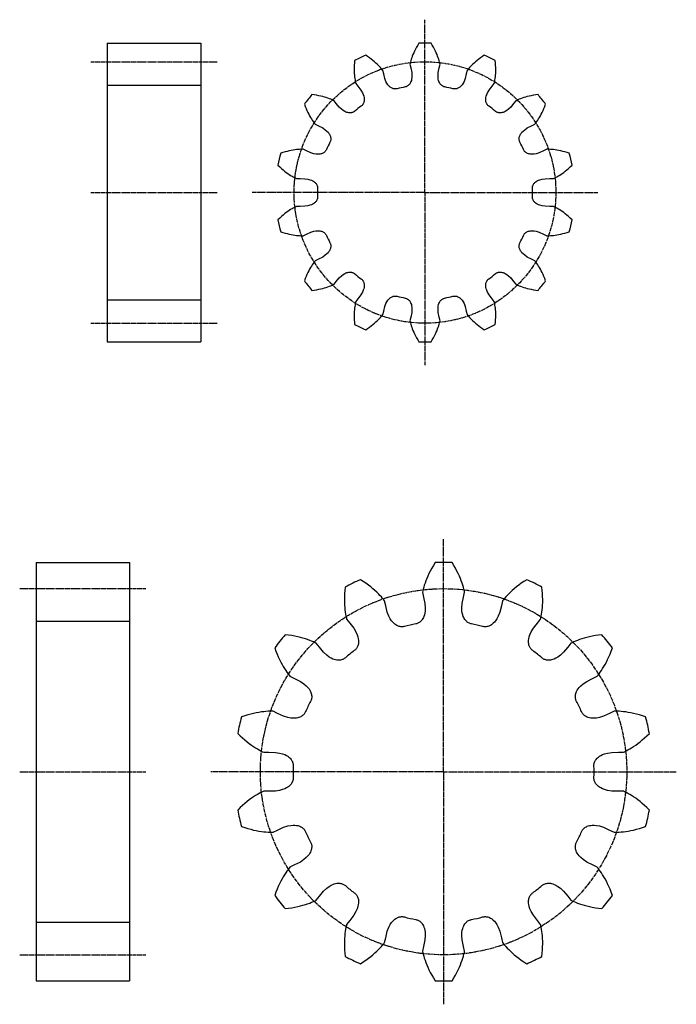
# Model space of a CAD drawing. Extents: x 124 to 475, y -238 to 290.
import ezdxf

# ---------------------------------------------------------------- set-up
doc = ezdxf.new("R2010")
doc.units = 0
doc.header["$LTSCALE"] = 0.2
doc.linetypes.add('GEN7', pattern=[13.75, 10, -1.25, 1.25, -1.25])
doc.layers.get('0').update_dxf_attribs({"color": 6, "linetype": 'CONTINUOUS'})
doc.layers.add('4', color=3, linetype='CONTINUOUS')
doc.layers.add('7', color=3, linetype='GEN7')

msp = doc.modelspace()

# ---------------------------------------------------------------- linework, layer by layer
for p, q in [((171.03, 277), (221.03, 277)), ((171.03, 277), (171.03, 117)), ((221.03, 277), (221.03, 117)), ((171.03, 117), (221.03, 117)), ((132.97, -1.04), (182.97, -1.04)), ((132.97, -1.04), (132.97, -225.04)), ((182.97, -1.04), (182.97, -225.04)), ((132.97, -225.04), (182.97, -225.04))]:
    msp.add_line(p, q)
for points in [[(351.69, 253.5), (351.41, 253.57), (351.14, 253.65), (350.88, 253.75), (350.62, 253.88), (350.36, 254.03), (350.11, 254.2), (349.86, 254.4), (349.62, 254.62), (349.39, 254.88), (349.16, 255.18), (348.94, 255.52), (348.72, 255.91), (348.52, 256.37), (348.33, 256.93), (348.17, 257.62), (348.05, 258.5), (348.01, 259.67), (348.14, 261.31), (348.67, 263.77), (349.08, 265.66), (348.96, 266.15), (348.81, 266.82), (348.61, 267.53), (348.39, 268.29), (348.12, 269.1), (347.81, 269.95), (347.46, 270.84), (347.06, 271.77), (346.61, 272.73), (346.1, 273.74), (345.55, 274.77), (344.93, 275.84), (344.3, 276.93, 0.020464), (337.76, 276.93), (337.13, 275.84), (336.52, 274.77), (335.96, 273.74), (335.46, 272.73), (335.01, 271.77), (334.61, 270.84), (334.25, 269.95), (333.94, 269.1), (333.68, 268.29), (333.45, 267.53), (333.26, 266.82), (333.1, 266.15), (332.98, 265.66), (333.39, 263.77), (333.92, 261.31), (334.06, 259.67), (334.02, 258.5), (333.9, 257.62), (333.73, 256.93), (333.54, 256.37), (333.34, 255.91), (333.13, 255.52), (332.9, 255.18), (332.67, 254.88), (332.44, 254.62), (332.2, 254.4), (331.95, 254.2), (331.7, 254.03), (331.45, 253.88), (331.19, 253.75), (330.92, 253.65), (330.65, 253.57), (330.38, 253.5, 0.019009), (326.12, 252.53), (325.84, 252.47), (325.56, 252.43), (325.28, 252.41), (324.99, 252.41), (324.69, 252.43), (324.39, 252.47), (324.09, 252.55), (323.77, 252.64), (323.45, 252.78), (323.11, 252.94), (322.77, 253.15), (322.4, 253.41), (322.02, 253.74), (321.61, 254.17), (321.16, 254.71), (320.67, 255.45), (320.13, 256.49), (319.53, 258.02), (318.94, 260.48), (318.49, 262.36), (318.17, 262.75), (317.74, 263.28), (317.26, 263.84), (316.73, 264.42), (316.14, 265.03), (315.49, 265.66), (314.78, 266.31), (314.02, 266.98), (313.2, 267.65), (312.31, 268.34), (311.36, 269.03), (310.34, 269.73), (309.3, 270.44, 0.020464), (303.4, 267.6), (303.31, 266.34), (303.22, 265.11), (303.17, 263.94), (303.15, 262.81), (303.16, 261.75), (303.21, 260.74), (303.27, 259.78), (303.36, 258.88), (303.47, 258.04), (303.6, 257.26), (303.73, 256.53), (303.88, 255.86), (303.99, 255.37), (305.18, 253.85), (306.73, 251.85), (307.56, 250.43), (308.03, 249.37), (308.3, 248.52), (308.45, 247.83), (308.52, 247.25), (308.54, 246.74), (308.52, 246.29), (308.47, 245.89), (308.39, 245.52), (308.29, 245.19), (308.17, 244.88), (308.03, 244.6), (307.88, 244.33), (307.72, 244.09), (307.54, 243.86), (307.34, 243.65), (307.14, 243.46), (306.92, 243.29, 0.019009), (303.5, 240.56), (303.28, 240.39), (303.05, 240.23), (302.8, 240.08), (302.54, 239.96), (302.26, 239.85), (301.97, 239.76), (301.66, 239.69), (301.34, 239.65), (300.99, 239.62), (300.62, 239.63), (300.21, 239.67), (299.77, 239.74), (299.28, 239.87), (298.73, 240.08), (298.09, 240.38), (297.32, 240.83), (296.39, 241.53), (295.19, 242.65), (293.59, 244.61), (292.37, 246.1), (291.91, 246.32), (291.29, 246.61), (290.61, 246.9), (289.88, 247.2), (289.08, 247.49), (288.23, 247.78), (287.31, 248.06), (286.33, 248.33), (285.3, 248.58), (284.2, 248.81), (283.04, 249.02), (281.83, 249.21), (280.58, 249.4, 0.020464), (276.5, 244.28), (276.96, 243.11), (277.41, 241.96), (277.87, 240.88), (278.35, 239.86), (278.82, 238.91), (279.3, 238.01), (279.77, 237.18), (280.25, 236.41), (280.71, 235.7), (281.16, 235.05), (281.6, 234.45), (282.02, 233.92), (282.33, 233.52), (284.06, 232.66), (286.32, 231.54), (287.69, 230.62), (288.58, 229.86), (289.19, 229.22), (289.62, 228.66), (289.94, 228.16), (290.18, 227.72), (290.35, 227.3), (290.48, 226.92), (290.57, 226.55), (290.62, 226.21), (290.65, 225.88), (290.65, 225.57), (290.63, 225.26), (290.59, 224.97), (290.52, 224.69), (290.44, 224.41), (290.33, 224.15), (290.21, 223.9, 0.019009), (288.32, 219.96), (288.19, 219.71), (288.05, 219.46), (287.89, 219.23), (287.71, 219), (287.51, 218.79), (287.29, 218.58), (287.04, 218.38), (286.77, 218.2), (286.46, 218.03), (286.12, 217.87), (285.74, 217.73), (285.31, 217.61), (284.81, 217.51), (284.23, 217.45), (283.52, 217.45), (282.64, 217.52), (281.49, 217.74), (279.92, 218.24), (277.63, 219.31), (275.88, 220.13), (275.38, 220.12), (274.69, 220.12), (273.96, 220.09), (273.16, 220.03), (272.32, 219.95), (271.42, 219.84), (270.48, 219.69), (269.48, 219.51), (268.44, 219.29), (267.35, 219.02), (266.21, 218.71), (265.04, 218.35), (263.83, 217.98, 0.020464), (262.37, 211.6), (263.3, 210.74), (264.2, 209.9), (265.09, 209.13), (265.96, 208.42), (266.8, 207.76), (267.62, 207.17), (268.41, 206.62), (269.17, 206.13), (269.89, 205.69), (270.58, 205.3), (271.23, 204.96), (271.85, 204.66), (272.3, 204.43), (274.23, 204.41), (276.76, 204.38), (278.38, 204.15), (279.51, 203.85), (280.34, 203.53), (280.98, 203.22), (281.48, 202.91), (281.89, 202.61), (282.22, 202.31), (282.51, 202.02), (282.74, 201.73), (282.94, 201.45), (283.11, 201.16), (283.25, 200.88), (283.36, 200.59), (283.45, 200.31), (283.51, 200.03), (283.55, 199.75), (283.57, 199.47), (283.57, 199.19, 0.019009), (283.57, 194.82), (283.57, 194.53), (283.55, 194.25), (283.51, 193.97), (283.45, 193.69), (283.36, 193.41), (283.25, 193.12), (283.11, 192.84), (282.94, 192.55), (282.74, 192.27), (282.51, 191.98), (282.22, 191.69), (281.89, 191.39), (281.48, 191.09), (280.98, 190.78), (280.34, 190.47), (279.51, 190.15), (278.38, 189.86), (276.76, 189.62), (274.23, 189.59), (272.3, 189.57), (271.85, 189.35), (271.23, 189.04), (270.58, 188.7), (269.89, 188.31), (269.17, 187.87), (268.41, 187.38), (267.62, 186.83), (266.8, 186.24), (265.96, 185.58), (265.09, 184.87), (264.2, 184.1), (263.3, 183.26), (262.37, 182.4, 0.020464), (263.83, 176.02), (265.04, 175.65), (266.21, 175.29), (267.35, 174.98), (268.44, 174.71), (269.48, 174.49), (270.48, 174.31), (271.42, 174.16), (272.32, 174.05), (273.16, 173.97), (273.96, 173.91), (274.69, 173.89), (275.38, 173.88), (275.88, 173.87), (277.63, 174.69), (279.92, 175.76), (281.49, 176.26), (282.64, 176.48), (283.52, 176.55), (284.23, 176.55), (284.81, 176.49), (285.31, 176.39), (285.74, 176.27), (286.12, 176.13), (286.46, 175.97), (286.77, 175.8), (287.04, 175.62), (287.29, 175.42), (287.51, 175.21), (287.71, 175), (287.89, 174.77), (288.05, 174.54), (288.19, 174.29), (288.32, 174.04, 0.019009), (290.21, 170.1), (290.33, 169.85), (290.44, 169.59), (290.52, 169.31), (290.59, 169.03), (290.63, 168.74), (290.65, 168.44), (290.65, 168.12), (290.62, 167.79), (290.57, 167.45), (290.48, 167.08), (290.35, 166.7), (290.18, 166.29), (289.94, 165.84), (289.62, 165.34), (289.19, 164.78), (288.58, 164.14), (287.69, 163.38), (286.32, 162.46), (284.06, 161.34), (282.33, 160.48), (282.02, 160.09), (281.6, 159.55), (281.16, 158.95), (280.71, 158.3), (280.25, 157.59), (279.77, 156.82), (279.3, 155.99), (278.82, 155.1), (278.35, 154.14), (277.87, 153.12), (277.41, 152.04), (276.96, 150.9), (276.5, 149.72, 0.020464), (280.58, 144.6), (281.83, 144.79), (283.04, 144.98), (284.2, 145.19), (285.3, 145.42), (286.33, 145.67), (287.31, 145.94), (288.23, 146.22), (289.08, 146.51), (289.88, 146.8), (290.61, 147.1), (291.29, 147.39), (291.91, 147.68), (292.37, 147.9), (293.59, 149.39), (295.19, 151.35), (296.39, 152.48), (297.32, 153.17), (298.09, 153.62), (298.73, 153.93), (299.28, 154.13), (299.77, 154.26), (300.21, 154.34), (300.62, 154.37), (300.99, 154.38), (301.34, 154.36), (301.66, 154.31), (301.97, 154.24), (302.26, 154.15), (302.54, 154.04), (302.8, 153.92), (303.05, 153.77), (303.28, 153.62), (303.5, 153.44, 0.019009), (306.92, 150.72), (307.14, 150.54), (307.34, 150.35), (307.54, 150.14), (307.72, 149.91), (307.88, 149.67), (308.03, 149.4), (308.17, 149.12), (308.29, 148.81), (308.39, 148.48), (308.47, 148.11), (308.52, 147.71), (308.54, 147.26), (308.52, 146.76), (308.45, 146.17), (308.3, 145.48), (308.03, 144.64), (307.56, 143.57), (306.73, 142.15), (305.18, 140.15), (303.99, 138.63), (303.88, 138.14), (303.73, 137.47), (303.6, 136.74), (303.47, 135.96), (303.36, 135.12), (303.27, 134.22), (303.21, 133.26), (303.16, 132.25), (303.15, 131.19), (303.17, 130.06), (303.22, 128.89), (303.31, 127.66), (303.4, 126.4, 0.020464), (309.3, 123.56), (310.34, 124.28), (311.36, 124.97), (312.31, 125.66), (313.2, 126.35), (314.02, 127.03), (314.78, 127.69), (315.49, 128.34), (316.14, 128.97), (316.73, 129.58), (317.26, 130.16), (317.74, 130.72), (318.17, 131.25), (318.49, 131.64), (318.94, 133.52), (319.53, 135.98), (320.13, 137.51), (320.67, 138.55), (321.16, 139.29), (321.61, 139.84), (322.02, 140.26), (322.4, 140.59), (322.77, 140.85), (323.11, 141.06), (323.45, 141.23), (323.77, 141.36), (324.09, 141.46), (324.39, 141.53), (324.69, 141.57), (324.99, 141.6), (325.28, 141.6), (325.56, 141.57), (325.84, 141.53), (326.12, 141.47, 0.019009), (330.38, 140.5), (330.65, 140.43), (330.92, 140.35), (331.19, 140.25), (331.45, 140.12), (331.7, 139.97), (331.95, 139.8), (332.2, 139.6), (332.44, 139.38), (332.67, 139.12), (332.9, 138.82), (333.13, 138.49), (333.34, 138.09), (333.54, 137.63), (333.73, 137.07), (333.9, 136.38), (334.02, 135.5), (334.06, 134.33), (333.92, 132.69), (333.39, 130.23), (332.98, 128.34), (333.1, 127.85), (333.26, 127.18), (333.45, 126.47), (333.68, 125.71), (333.94, 124.9), (334.25, 124.05), (334.61, 123.16), (335.01, 122.24), (335.46, 121.27), (335.96, 120.26), (336.52, 119.23), (337.13, 118.16), (337.76, 117.07, 0.020464), (344.3, 117.07), (344.93, 118.16), (345.55, 119.23), (346.1, 120.26), (346.61, 121.27), (347.06, 122.24), (347.46, 123.16), (347.81, 124.05), (348.12, 124.9), (348.39, 125.71), (348.61, 126.47), (348.81, 127.18), (348.96, 127.85), (349.08, 128.34), (348.67, 130.23), (348.14, 132.69), (348.01, 134.33), (348.05, 135.5), (348.17, 136.38), (348.33, 137.07), (348.52, 137.63), (348.72, 138.09), (348.94, 138.49), (349.16, 138.82), (349.39, 139.12), (349.62, 139.38), (349.86, 139.6), (350.11, 139.8), (350.36, 139.97), (350.62, 140.12), (350.88, 140.25), (351.14, 140.35), (351.41, 140.43), (351.69, 140.5, 0.019009), (355.95, 141.47), (356.22, 141.53), (356.5, 141.57), (356.78, 141.6), (357.07, 141.6), (357.37, 141.57), (357.67, 141.53), (357.98, 141.46), (358.29, 141.36), (358.62, 141.23), (358.95, 141.06), (359.3, 140.85), (359.66, 140.59), (360.05, 140.26), (360.46, 139.84), (360.9, 139.29), (361.4, 138.55), (361.94, 137.51), (362.53, 135.98), (363.12, 133.52), (363.57, 131.64), (363.89, 131.25), (364.32, 130.72), (364.8, 130.16), (365.34, 129.58), (365.93, 128.97), (366.57, 128.34), (367.28, 127.69), (368.04, 127.03), (368.87, 126.35), (369.76, 125.66), (370.71, 124.97), (371.72, 124.28), (372.76, 123.56, 0.020464), (378.66, 126.4), (378.75, 127.66), (378.84, 128.89), (378.9, 130.06), (378.91, 131.19), (378.9, 132.25), (378.86, 133.26), (378.79, 134.22), (378.7, 135.12), (378.59, 135.96), (378.47, 136.74), (378.33, 137.47), (378.18, 138.14), (378.08, 138.63), (376.89, 140.15), (375.34, 142.15), (374.51, 143.57), (374.03, 144.64), (373.76, 145.48), (373.61, 146.17), (373.54, 146.76), (373.52, 147.26), (373.54, 147.71), (373.6, 148.11), (373.67, 148.48), (373.77, 148.81), (373.89, 149.12), (374.03, 149.4), (374.18, 149.67), (374.35, 149.91), (374.53, 150.14), (374.72, 150.35), (374.93, 150.54), (375.15, 150.72, 0.019009), (378.57, 153.44), (378.78, 153.62), (379.02, 153.77), (379.26, 153.92), (379.53, 154.04), (379.8, 154.15), (380.09, 154.24), (380.4, 154.31), (380.73, 154.36), (381.07, 154.38), (381.45, 154.37), (381.85, 154.34), (382.29, 154.26), (382.78, 154.13), (383.34, 153.93), (383.98, 153.62), (384.74, 153.17), (385.68, 152.48), (386.88, 151.35), (388.47, 149.39), (389.7, 147.9), (390.15, 147.68), (390.77, 147.39), (391.45, 147.1), (392.19, 146.8), (392.98, 146.51), (393.84, 146.22), (394.75, 145.94), (395.73, 145.67), (396.77, 145.42), (397.86, 145.19), (399.02, 144.98), (400.24, 144.79), (401.49, 144.6, 0.020464), (405.57, 149.72), (405.1, 150.9), (404.65, 152.04), (404.19, 153.12), (403.72, 154.14), (403.24, 155.1), (402.76, 155.99), (402.29, 156.82), (401.82, 157.59), (401.36, 158.3), (400.9, 158.95), (400.47, 159.55), (400.04, 160.09), (399.73, 160.48), (398, 161.34), (395.74, 162.46), (394.37, 163.38), (393.49, 164.14), (392.88, 164.78), (392.44, 165.34), (392.12, 165.84), (391.89, 166.29), (391.71, 166.7), (391.58, 167.08), (391.5, 167.45), (391.44, 167.79), (391.41, 168.12), (391.41, 168.44), (391.43, 168.74), (391.48, 169.03), (391.54, 169.31), (391.63, 169.59), (391.73, 169.85), (391.85, 170.1, 0.019009), (393.75, 174.04), (393.87, 174.29), (394.01, 174.54), (394.17, 174.77), (394.35, 175), (394.55, 175.21), (394.78, 175.42), (395.02, 175.62), (395.3, 175.8), (395.6, 175.97), (395.94, 176.13), (396.32, 176.27), (396.75, 176.39), (397.25, 176.49), (397.84, 176.55), (398.54, 176.55), (399.43, 176.48), (400.57, 176.26), (402.14, 175.76), (404.43, 174.69), (406.18, 173.87), (406.69, 173.88), (407.37, 173.89), (408.11, 173.91), (408.9, 173.97), (409.74, 174.05), (410.64, 174.16), (411.59, 174.31), (412.58, 174.49), (413.63, 174.71), (414.71, 174.98), (415.85, 175.29), (417.03, 175.65), (418.23, 176.02, 0.020464), (419.69, 182.4), (418.76, 183.26), (417.86, 184.1), (416.97, 184.87), (416.11, 185.58), (415.26, 186.24), (414.45, 186.83), (413.66, 187.38), (412.9, 187.87), (412.17, 188.31), (411.48, 188.7), (410.83, 189.04), (410.22, 189.35), (409.76, 189.57), (407.83, 189.59), (405.31, 189.62), (403.68, 189.86), (402.55, 190.15), (401.72, 190.47), (401.09, 190.78), (400.58, 191.09), (400.18, 191.39), (399.84, 191.69), (399.56, 191.98), (399.32, 192.27), (399.12, 192.55), (398.96, 192.84), (398.82, 193.12), (398.71, 193.41), (398.62, 193.69), (398.55, 193.97), (398.51, 194.25), (398.49, 194.53), (398.49, 194.82, 0.019009), (398.49, 199.19), (398.49, 199.47), (398.51, 199.75), (398.55, 200.03), (398.62, 200.31), (398.71, 200.59), (398.82, 200.88), (398.96, 201.16), (399.12, 201.45), (399.32, 201.73), (399.56, 202.02), (399.84, 202.31), (400.18, 202.61), (400.58, 202.91), (401.09, 203.22), (401.72, 203.53), (402.55, 203.85), (403.68, 204.15), (405.31, 204.38), (407.83, 204.41), (409.76, 204.43), (410.22, 204.66), (410.83, 204.96), (411.48, 205.3), (412.17, 205.69), (412.9, 206.13), (413.66, 206.62), (414.45, 207.17), (415.26, 207.76), (416.11, 208.42), (416.97, 209.13), (417.86, 209.9), (418.76, 210.74), (419.69, 211.6, 0.020464), (418.23, 217.98), (417.03, 218.35), (415.85, 218.71), (414.71, 219.02), (413.63, 219.29), (412.58, 219.51), (411.59, 219.69), (410.64, 219.84), (409.74, 219.95), (408.9, 220.03), (408.11, 220.09), (407.37, 220.12), (406.69, 220.12), (406.18, 220.13), (404.43, 219.31), (402.14, 218.24), (400.57, 217.74), (399.43, 217.52), (398.54, 217.45), (397.84, 217.45), (397.25, 217.51), (396.75, 217.61), (396.32, 217.73), (395.94, 217.87), (395.6, 218.03), (395.3, 218.2), (395.02, 218.38), (394.78, 218.58), (394.55, 218.79), (394.35, 219), (394.17, 219.23), (394.01, 219.46), (393.87, 219.71), (393.75, 219.96, 0.019009), (391.85, 223.9), (391.73, 224.15), (391.63, 224.41), (391.54, 224.69), (391.48, 224.97), (391.43, 225.26), (391.41, 225.57), (391.41, 225.88), (391.44, 226.21), (391.5, 226.55), (391.58, 226.92), (391.71, 227.3), (391.89, 227.72), (392.12, 228.16), (392.44, 228.66), (392.88, 229.22), (393.49, 229.86), (394.37, 230.62), (395.74, 231.54), (398, 232.66), (399.73, 233.52), (400.04, 233.92), (400.47, 234.45), (400.9, 235.05), (401.36, 235.7), (401.82, 236.41), (402.29, 237.18), (402.76, 238.01), (403.24, 238.91), (403.72, 239.86), (404.19, 240.88), (404.65, 241.96), (405.1, 243.11), (405.57, 244.28, 0.020464), (401.49, 249.4), (400.24, 249.21), (399.02, 249.02), (397.86, 248.81), (396.77, 248.58), (395.73, 248.33), (394.75, 248.06), (393.84, 247.78), (392.98, 247.49), (392.19, 247.2), (391.45, 246.9), (390.77, 246.61), (390.15, 246.32), (389.7, 246.1), (388.47, 244.61), (386.88, 242.65), (385.68, 241.53), (384.74, 240.83), (383.98, 240.38), (383.34, 240.08), (382.78, 239.87), (382.29, 239.74), (381.85, 239.67), (381.45, 239.63), (381.07, 239.62), (380.73, 239.65), (380.4, 239.69), (380.09, 239.76), (379.8, 239.85), (379.53, 239.96), (379.26, 240.08), (379.02, 240.23), (378.78, 240.39), (378.57, 240.56, 0.019009), (375.15, 243.29), (374.93, 243.46), (374.72, 243.65), (374.53, 243.86), (374.35, 244.09), (374.18, 244.33), (374.03, 244.6), (373.89, 244.88), (373.77, 245.19), (373.67, 245.52), (373.6, 245.89), (373.54, 246.29), (373.52, 246.74), (373.54, 247.25), (373.61, 247.83), (373.76, 248.52), (374.03, 249.37), (374.51, 250.43), (375.34, 251.85), (376.89, 253.85), (378.08, 255.37), (378.18, 255.86), (378.33, 256.53), (378.47, 257.26), (378.59, 258.04), (378.7, 258.88), (378.79, 259.78), (378.86, 260.74), (378.9, 261.75), (378.91, 262.81), (378.9, 263.94), (378.84, 265.11), (378.75, 266.34), (378.66, 267.6, 0.020464), (372.76, 270.44), (371.72, 269.73), (370.71, 269.03), (369.76, 268.34), (368.87, 267.65), (368.04, 266.98), (367.28, 266.31), (366.57, 265.66), (365.93, 265.03), (365.34, 264.42), (364.8, 263.84), (364.32, 263.28), (363.89, 262.75), (363.57, 262.36), (363.12, 260.48), (362.53, 258.02), (361.94, 256.49), (361.4, 255.45), (360.9, 254.71), (360.46, 254.17), (360.05, 253.74), (359.66, 253.41), (359.3, 253.15), (358.95, 252.94), (358.62, 252.78), (358.29, 252.64), (357.98, 252.55), (357.67, 252.47), (357.37, 252.43), (357.07, 252.41), (356.78, 252.41), (356.5, 252.43), (356.22, 252.47), (355.95, 252.53, 0.019009), (351.69, 253.5)], [(365.89, -33.93), (365.51, -33.84), (365.13, -33.73), (364.76, -33.58), (364.39, -33.4), (364.03, -33.2), (363.68, -32.96), (363.34, -32.68), (363, -32.36), (362.67, -32), (362.35, -31.59), (362.04, -31.11), (361.74, -30.56), (361.46, -29.91), (361.19, -29.13), (360.96, -28.17), (360.79, -26.94), (360.74, -25.3), (360.92, -23.01), (361.67, -19.55), (362.24, -16.91), (362.08, -16.22), (361.85, -15.29), (361.59, -14.29), (361.27, -13.23), (360.89, -12.1), (360.46, -10.91), (359.97, -9.67), (359.41, -8.36), (358.78, -7.01), (358.07, -5.61), (357.29, -4.15), (356.43, -2.66), (355.49, -1.13, 0.02019), (346.45, -1.13), (345.51, -2.66), (344.65, -4.15), (343.87, -5.61), (343.17, -7.01), (342.54, -8.36), (341.98, -9.67), (341.48, -10.91), (341.05, -12.1), (340.68, -13.23), (340.36, -14.29), (340.09, -15.29), (339.87, -16.22), (339.7, -16.91), (340.27, -19.55), (341.02, -23.01), (341.21, -25.3), (341.15, -26.94), (340.98, -28.17), (340.75, -29.13), (340.49, -29.91), (340.2, -30.56), (339.9, -31.11), (339.59, -31.59), (339.27, -32), (338.94, -32.36), (338.61, -32.68), (338.26, -32.96), (337.91, -33.2), (337.55, -33.4), (337.19, -33.58), (336.81, -33.73), (336.44, -33.84), (336.05, -33.93, 0.019009), (330.09, -35.29), (329.71, -35.38), (329.31, -35.44), (328.92, -35.47), (328.51, -35.47), (328.1, -35.44), (327.68, -35.37), (327.25, -35.27), (326.81, -35.13), (326.35, -34.95), (325.89, -34.72), (325.4, -34.42), (324.89, -34.06), (324.35, -33.59), (323.77, -33), (323.15, -32.24), (322.46, -31.2), (321.7, -29.75), (320.87, -27.6), (320.05, -24.17), (319.41, -21.54), (318.97, -20.99), (318.37, -20.25), (317.69, -19.46), (316.94, -18.64), (316.12, -17.79), (315.21, -16.91), (314.22, -16), (313.16, -15.07), (312, -14.12), (310.76, -13.16), (309.43, -12.19), (308, -11.22), (306.49, -10.25, 0.02019), (298.34, -14.17), (298.16, -15.96), (298.03, -17.68), (297.96, -19.33), (297.94, -20.9), (297.96, -22.39), (298.02, -23.81), (298.11, -25.14), (298.24, -26.4), (298.39, -27.58), (298.56, -28.67), (298.76, -29.69), (298.96, -30.63), (299.11, -31.31), (300.77, -33.45), (302.94, -36.24), (304.11, -38.23), (304.77, -39.72), (305.15, -40.91), (305.36, -41.87), (305.46, -42.69), (305.48, -43.4), (305.45, -44.03), (305.38, -44.59), (305.27, -45.1), (305.13, -45.57), (304.96, -46), (304.77, -46.4), (304.56, -46.77), (304.33, -47.11), (304.08, -47.43), (303.81, -47.72), (303.52, -47.99), (303.21, -48.24, 0.019009), (298.42, -52.05), (298.12, -52.3), (297.79, -52.52), (297.45, -52.72), (297.08, -52.89), (296.69, -53.04), (296.29, -53.17), (295.86, -53.27), (295.4, -53.33), (294.91, -53.36), (294.39, -53.36), (293.82, -53.3), (293.21, -53.19), (292.52, -53.01), (291.74, -52.73), (290.85, -52.31), (289.78, -51.68), (288.47, -50.7), (286.79, -49.12), (284.55, -46.39), (282.84, -44.29), (282.2, -43.99), (281.34, -43.58), (280.39, -43.17), (279.36, -42.76), (278.24, -42.35), (277.04, -41.94), (275.76, -41.55), (274.39, -41.18), (272.94, -40.83), (271.41, -40.5), (269.79, -40.21), (268.08, -39.95), (266.3, -39.73, 0.02019), (260.66, -46.8), (261.27, -48.49), (261.9, -50.09), (262.55, -51.61), (263.21, -53.03), (263.88, -54.37), (264.54, -55.62), (265.21, -56.78), (265.87, -57.86), (266.52, -58.85), (267.15, -59.77), (267.76, -60.6), (268.35, -61.35), (268.79, -61.91), (271.21, -63.11), (274.38, -64.68), (276.29, -65.97), (277.53, -67.03), (278.39, -67.93), (279, -68.71), (279.45, -69.41), (279.78, -70.03), (280.02, -70.61), (280.2, -71.15), (280.32, -71.66), (280.4, -72.14), (280.44, -72.6), (280.44, -73.04), (280.41, -73.47), (280.35, -73.88), (280.26, -74.27), (280.14, -74.65), (279.99, -75.02), (279.82, -75.38, 0.019009), (277.17, -80.89), (277, -81.24), (276.8, -81.59), (276.58, -81.92), (276.32, -82.23), (276.04, -82.54), (275.73, -82.82), (275.38, -83.1), (275, -83.36), (274.57, -83.6), (274.1, -83.82), (273.57, -84.01), (272.96, -84.18), (272.26, -84.32), (271.44, -84.4), (270.45, -84.41), (269.22, -84.3), (267.61, -83.99), (265.41, -83.3), (262.21, -81.8), (259.76, -80.66), (259.05, -80.67), (258.1, -80.67), (257.06, -80.71), (255.96, -80.79), (254.77, -80.9), (253.52, -81.06), (252.19, -81.26), (250.8, -81.52), (249.34, -81.83), (247.81, -82.21), (246.23, -82.64), (244.58, -83.15), (242.87, -83.73, 0.02019), (240.86, -92.54), (242.15, -93.8), (243.41, -94.97), (244.65, -96.05), (245.87, -97.05), (247.05, -97.97), (248.19, -98.8), (249.3, -99.56), (250.36, -100.25), (251.37, -100.86), (252.34, -101.41), (253.25, -101.89), (254.11, -102.32), (254.74, -102.63), (257.45, -102.66), (260.99, -102.7), (263.26, -103.03), (264.85, -103.45), (266.01, -103.89), (266.9, -104.33), (267.6, -104.76), (268.17, -105.18), (268.64, -105.6), (269.03, -106.01), (269.37, -106.41), (269.64, -106.81), (269.88, -107.21), (270.07, -107.61), (270.23, -108), (270.35, -108.4), (270.44, -108.79), (270.5, -109.19), (270.53, -109.58), (270.53, -109.98, 0.019009), (270.53, -116.09), (270.53, -116.49), (270.5, -116.88), (270.44, -117.28), (270.35, -117.67), (270.23, -118.07), (270.07, -118.46), (269.88, -118.86), (269.64, -119.26), (269.37, -119.66), (269.03, -120.06), (268.64, -120.47), (268.17, -120.89), (267.6, -121.31), (266.9, -121.74), (266.01, -122.18), (264.85, -122.62), (263.26, -123.04), (260.99, -123.37), (257.45, -123.41), (254.74, -123.44), (254.11, -123.75), (253.25, -124.18), (252.34, -124.66), (251.37, -125.21), (250.36, -125.82), (249.3, -126.51), (248.19, -127.27), (247.05, -128.1), (245.87, -129.02), (244.65, -130.02), (243.41, -131.1), (242.15, -132.27), (240.86, -133.53, 0.02019), (242.87, -142.34), (244.58, -142.92), (246.23, -143.43), (247.81, -143.86), (249.34, -144.24), (250.8, -144.55), (252.19, -144.81), (253.52, -145.01), (254.77, -145.17), (255.96, -145.28), (257.06, -145.36), (258.1, -145.4), (259.05, -145.4), (259.76, -145.41), (262.21, -144.27), (265.41, -142.77), (267.61, -142.08), (269.22, -141.77), (270.45, -141.66), (271.44, -141.67), (272.26, -141.75), (272.96, -141.89), (273.57, -142.06), (274.1, -142.25), (274.57, -142.47), (275, -142.71), (275.38, -142.97), (275.73, -143.25), (276.04, -143.53), (276.32, -143.84), (276.58, -144.16), (276.8, -144.48), (277, -144.83), (277.17, -145.18, 0.019009), (279.82, -150.69), (279.99, -151.05), (280.14, -151.42), (280.26, -151.8), (280.35, -152.19), (280.41, -152.6), (280.44, -153.03), (280.44, -153.47), (280.4, -153.93), (280.32, -154.41), (280.2, -154.92), (280.02, -155.46), (279.78, -156.04), (279.45, -156.66), (279, -157.36), (278.39, -158.14), (277.53, -159.04), (276.29, -160.1), (274.38, -161.39), (271.21, -162.96), (268.79, -164.16), (268.35, -164.72), (267.76, -165.47), (267.15, -166.3), (266.52, -167.22), (265.87, -168.21), (265.21, -169.29), (264.54, -170.45), (263.88, -171.7), (263.21, -173.04), (262.55, -174.46), (261.9, -175.98), (261.27, -177.58), (260.66, -179.27, 0.02019), (266.3, -186.34), (268.08, -186.12), (269.79, -185.86), (271.41, -185.57), (272.94, -185.24), (274.39, -184.89), (275.76, -184.52), (277.04, -184.13), (278.24, -183.73), (279.36, -183.31), (280.39, -182.9), (281.34, -182.49), (282.2, -182.08), (282.84, -181.78), (284.55, -179.68), (286.79, -176.95), (288.47, -175.37), (289.78, -174.39), (290.85, -173.76), (291.74, -173.34), (292.52, -173.06), (293.21, -172.88), (293.82, -172.77), (294.39, -172.71), (294.91, -172.71), (295.4, -172.74), (295.86, -172.8), (296.29, -172.9), (296.69, -173.03), (297.08, -173.18), (297.45, -173.35), (297.79, -173.55), (298.12, -173.77), (298.42, -174.02, 0.019009), (303.21, -177.83), (303.52, -178.08), (303.81, -178.35), (304.08, -178.64), (304.33, -178.96), (304.56, -179.3), (304.77, -179.67), (304.96, -180.07), (305.13, -180.5), (305.27, -180.97), (305.38, -181.48), (305.45, -182.04), (305.48, -182.67), (305.46, -183.38), (305.36, -184.2), (305.15, -185.16), (304.77, -186.35), (304.11, -187.84), (302.94, -189.83), (300.77, -192.62), (299.11, -194.76), (298.96, -195.44), (298.76, -196.38), (298.56, -197.4), (298.39, -198.49), (298.24, -199.67), (298.11, -200.93), (298.02, -202.27), (297.96, -203.68), (297.94, -205.17), (297.96, -206.74), (298.03, -208.39), (298.16, -210.11), (298.34, -211.9, 0.02019), (306.49, -215.82), (308, -214.85), (309.43, -213.88), (310.76, -212.91), (312, -211.95), (313.16, -211), (314.22, -210.07), (315.21, -209.16), (316.12, -208.28), (316.94, -207.43), (317.69, -206.61), (318.37, -205.82), (318.97, -205.08), (319.41, -204.53), (320.05, -201.9), (320.87, -198.47), (321.7, -196.32), (322.46, -194.87), (323.15, -193.83), (323.77, -193.07), (324.35, -192.48), (324.89, -192.01), (325.4, -191.65), (325.89, -191.35), (326.35, -191.12), (326.81, -190.94), (327.25, -190.8), (327.68, -190.7), (328.1, -190.63), (328.51, -190.6), (328.92, -190.6), (329.31, -190.63), (329.71, -190.69), (330.09, -190.78, 0.019009), (336.05, -192.14), (336.44, -192.23), (336.81, -192.34), (337.19, -192.49), (337.55, -192.67), (337.91, -192.87), (338.26, -193.11), (338.61, -193.39), (338.94, -193.71), (339.27, -194.07), (339.59, -194.48), (339.9, -194.96), (340.2, -195.51), (340.49, -196.16), (340.75, -196.94), (340.98, -197.9), (341.15, -199.13), (341.21, -200.77), (341.02, -203.06), (340.27, -206.52), (339.7, -209.16), (339.87, -209.85), (340.09, -210.78), (340.36, -211.78), (340.68, -212.84), (341.05, -213.97), (341.48, -215.16), (341.98, -216.4), (342.54, -217.71), (343.17, -219.06), (343.87, -220.47), (344.65, -221.92), (345.51, -223.41), (346.45, -224.94, 0.02019), (355.49, -224.94), (356.43, -223.41), (357.29, -221.92), (358.07, -220.47), (358.78, -219.06), (359.41, -217.71), (359.97, -216.4), (360.46, -215.16), (360.89, -213.97), (361.27, -212.84), (361.59, -211.78), (361.85, -210.78), (362.08, -209.85), (362.24, -209.16), (361.67, -206.52), (360.92, -203.06), (360.74, -200.77), (360.79, -199.13), (360.96, -197.9), (361.19, -196.94), (361.46, -196.16), (361.74, -195.51), (362.04, -194.96), (362.35, -194.48), (362.67, -194.07), (363, -193.71), (363.34, -193.39), (363.68, -193.11), (364.03, -192.87), (364.39, -192.67), (364.76, -192.49), (365.13, -192.34), (365.51, -192.23), (365.89, -192.14, 0.019009), (371.85, -190.78), (372.24, -190.69), (372.63, -190.63), (373.02, -190.6), (373.43, -190.6), (373.84, -190.63), (374.26, -190.7), (374.69, -190.8), (375.14, -190.94), (375.59, -191.12), (376.06, -191.35), (376.54, -191.65), (377.05, -192.01), (377.59, -192.48), (378.17, -193.07), (378.79, -193.83), (379.48, -194.87), (380.24, -196.32), (381.07, -198.47), (381.89, -201.9), (382.53, -204.53), (382.97, -205.08), (383.58, -205.82), (384.25, -206.61), (385, -207.43), (385.83, -208.28), (386.73, -209.16), (387.72, -210.07), (388.79, -211), (389.94, -211.95), (391.18, -212.91), (392.52, -213.88), (393.94, -214.85), (395.45, -215.82, 0.02019), (403.6, -211.9), (403.78, -210.11), (403.91, -208.39), (403.98, -206.74), (404.01, -205.17), (403.99, -203.68), (403.93, -202.27), (403.83, -200.93), (403.7, -199.67), (403.55, -198.49), (403.38, -197.4), (403.19, -196.38), (402.98, -195.44), (402.83, -194.76), (401.17, -192.62), (399, -189.83), (397.83, -187.84), (397.18, -186.35), (396.8, -185.16), (396.58, -184.2), (396.48, -183.38), (396.46, -182.67), (396.49, -182.04), (396.56, -181.48), (396.67, -180.97), (396.81, -180.5), (396.98, -180.07), (397.17, -179.67), (397.38, -179.3), (397.61, -178.96), (397.87, -178.64), (398.14, -178.35), (398.43, -178.08), (398.73, -177.83, 0.019009), (403.52, -174.02), (403.82, -173.77), (404.15, -173.55), (404.5, -173.35), (404.86, -173.18), (405.25, -173.03), (405.65, -172.9), (406.09, -172.8), (406.54, -172.74), (407.03, -172.71), (407.55, -172.71), (408.12, -172.77), (408.74, -172.88), (409.42, -173.06), (410.2, -173.34), (411.09, -173.76), (412.16, -174.39), (413.47, -175.37), (415.15, -176.95), (417.39, -179.68), (419.1, -181.78), (419.74, -182.08), (420.61, -182.49), (421.55, -182.9), (422.59, -183.31), (423.7, -183.73), (424.9, -184.13), (426.18, -184.52), (427.55, -184.89), (429, -185.24), (430.54, -185.57), (432.16, -185.86), (433.86, -186.12), (435.65, -186.34, 0.02019), (441.28, -179.27), (440.67, -177.58), (440.04, -175.98), (439.39, -174.46), (438.73, -173.04), (438.07, -171.7), (437.4, -170.45), (436.73, -169.29), (436.07, -168.21), (435.42, -167.22), (434.79, -166.3), (434.18, -165.47), (433.59, -164.72), (433.15, -164.16), (430.73, -162.96), (427.56, -161.39), (425.65, -160.1), (424.41, -159.04), (423.55, -158.14), (422.94, -157.36), (422.5, -156.66), (422.17, -156.04), (421.92, -155.46), (421.74, -154.92), (421.62, -154.41), (421.54, -153.93), (421.51, -153.47), (421.5, -153.03), (421.53, -152.6), (421.6, -152.19), (421.69, -151.8), (421.8, -151.42), (421.95, -151.05), (422.12, -150.69, 0.019009), (424.77, -145.18), (424.94, -144.83), (425.14, -144.48), (425.37, -144.16), (425.62, -143.84), (425.9, -143.53), (426.21, -143.25), (426.56, -142.97), (426.94, -142.71), (427.37, -142.47), (427.84, -142.25), (428.37, -142.06), (428.98, -141.89), (429.68, -141.75), (430.5, -141.67), (431.49, -141.66), (432.72, -141.77), (434.33, -142.08), (436.53, -142.77), (439.73, -144.27), (442.18, -145.41), (442.89, -145.4), (443.84, -145.4), (444.88, -145.36), (445.99, -145.28), (447.17, -145.17), (448.42, -145.01), (449.75, -144.81), (451.14, -144.55), (452.6, -144.24), (454.13, -143.86), (455.71, -143.43), (457.36, -142.92), (459.07, -142.34, 0.02019), (461.08, -133.53), (459.79, -132.27), (458.53, -131.1), (457.29, -130.02), (456.08, -129.02), (454.89, -128.1), (453.75, -127.27), (452.65, -126.51), (451.58, -125.82), (450.57, -125.21), (449.6, -124.66), (448.69, -124.18), (447.83, -123.75), (447.2, -123.44), (444.49, -123.41), (440.96, -123.37), (438.68, -123.04), (437.1, -122.62), (435.93, -122.18), (435.05, -121.74), (434.34, -121.31), (433.77, -120.89), (433.3, -120.47), (432.91, -120.06), (432.58, -119.66), (432.3, -119.26), (432.06, -118.86), (431.87, -118.46), (431.71, -118.07), (431.59, -117.67), (431.5, -117.28), (431.44, -116.88), (431.41, -116.49), (431.41, -116.09, 0.019009), (431.41, -109.98), (431.41, -109.58), (431.44, -109.19), (431.5, -108.79), (431.59, -108.4), (431.71, -108), (431.87, -107.61), (432.06, -107.21), (432.3, -106.81), (432.58, -106.41), (432.91, -106.01), (433.3, -105.6), (433.77, -105.18), (434.34, -104.76), (435.05, -104.33), (435.93, -103.89), (437.1, -103.45), (438.68, -103.03), (440.96, -102.7), (444.49, -102.66), (447.2, -102.63), (447.83, -102.32), (448.69, -101.89), (449.6, -101.41), (450.57, -100.86), (451.58, -100.25), (452.65, -99.56), (453.75, -98.8), (454.89, -97.97), (456.08, -97.05), (457.29, -96.05), (458.53, -94.97), (459.79, -93.8), (461.08, -92.54, 0.02019), (459.07, -83.73), (457.36, -83.15), (455.71, -82.64), (454.13, -82.21), (452.6, -81.83), (451.14, -81.52), (449.75, -81.26), (448.42, -81.06), (447.17, -80.9), (445.99, -80.79), (444.88, -80.71), (443.84, -80.67), (442.89, -80.67), (442.18, -80.66), (439.73, -81.8), (436.53, -83.3), (434.33, -83.99), (432.72, -84.3), (431.49, -84.41), (430.5, -84.4), (429.68, -84.32), (428.98, -84.18), (428.37, -84.01), (427.84, -83.82), (427.37, -83.6), (426.94, -83.36), (426.56, -83.1), (426.21, -82.82), (425.9, -82.54), (425.62, -82.23), (425.37, -81.92), (425.14, -81.59), (424.94, -81.24), (424.77, -80.89, 0.019009), (422.12, -75.38), (421.95, -75.02), (421.8, -74.65), (421.69, -74.27), (421.6, -73.88), (421.53, -73.47), (421.5, -73.04), (421.51, -72.6), (421.54, -72.14), (421.62, -71.66), (421.74, -71.15), (421.92, -70.61), (422.17, -70.03), (422.5, -69.41), (422.94, -68.71), (423.55, -67.93), (424.41, -67.03), (425.65, -65.97), (427.56, -64.68), (430.73, -63.11), (433.15, -61.91), (433.59, -61.35), (434.18, -60.6), (434.79, -59.77), (435.42, -58.85), (436.07, -57.86), (436.73, -56.78), (437.4, -55.62), (438.07, -54.37), (438.73, -53.03), (439.39, -51.61), (440.04, -50.09), (440.67, -48.49), (441.28, -46.8, 0.02019), (435.65, -39.73), (433.86, -39.95), (432.16, -40.21), (430.54, -40.5), (429, -40.83), (427.55, -41.18), (426.18, -41.55), (424.9, -41.94), (423.7, -42.35), (422.59, -42.76), (421.55, -43.17), (420.61, -43.58), (419.74, -43.99), (419.1, -44.29), (417.39, -46.39), (415.15, -49.12), (413.47, -50.7), (412.16, -51.68), (411.09, -52.31), (410.2, -52.73), (409.42, -53.01), (408.74, -53.19), (408.12, -53.3), (407.55, -53.36), (407.03, -53.36), (406.54, -53.33), (406.09, -53.27), (405.65, -53.17), (405.25, -53.04), (404.86, -52.89), (404.5, -52.72), (404.15, -52.52), (403.82, -52.3), (403.52, -52.05, 0.019009), (398.73, -48.24), (398.43, -47.99), (398.14, -47.72), (397.87, -47.43), (397.61, -47.11), (397.38, -46.77), (397.17, -46.4), (396.98, -46), (396.81, -45.57), (396.67, -45.1), (396.56, -44.59), (396.49, -44.03), (396.46, -43.4), (396.48, -42.69), (396.58, -41.87), (396.8, -40.91), (397.18, -39.72), (397.83, -38.23), (399, -36.24), (401.17, -33.45), (402.83, -31.31), (402.98, -30.63), (403.19, -29.69), (403.38, -28.67), (403.55, -27.58), (403.7, -26.4), (403.83, -25.14), (403.93, -23.81), (403.99, -22.39), (404.01, -20.9), (403.98, -19.33), (403.91, -17.68), (403.78, -15.96), (403.6, -14.17, 0.02019), (395.45, -10.25), (393.94, -11.22), (392.52, -12.19), (391.18, -13.16), (389.94, -14.12), (388.79, -15.07), (387.72, -16), (386.73, -16.91), (385.83, -17.79), (385, -18.64), (384.25, -19.46), (383.58, -20.25), (382.97, -20.99), (382.53, -21.54), (381.89, -24.17), (381.07, -27.6), (380.24, -29.75), (379.48, -31.2), (378.79, -32.24), (378.17, -33), (377.59, -33.59), (377.05, -34.06), (376.54, -34.42), (376.06, -34.72), (375.59, -34.95), (375.14, -35.13), (374.69, -35.27), (374.26, -35.37), (373.84, -35.44), (373.43, -35.47), (373.02, -35.47), (372.63, -35.44), (372.24, -35.38), (371.85, -35.29, 0.019009), (365.89, -33.93)]]:
    msp.add_lwpolyline(points, format="xyb", close=True)
at = {"layer": '4'}
for p, q in [((171.03, 254.5), (221.03, 254.5)), ((171.03, 139.5), (221.03, 139.5)), ((132.97, -32.54), (182.97, -32.54)), ((132.97, -193.54), (182.97, -193.54))]:
    msp.add_line(p, q, dxfattribs=at)
at = {"layer": '7'}
for p, q in [((341.03, 197), (341.03, 289.5)), ((162.28, 267), (229.78, 267)), ((162.28, 197), (229.78, 197)), ((341.03, 197), (248.53, 197)), ((341.03, 197), (433.53, 197)), ((341.03, 197), (341.03, 104.5)), ((162.28, 127), (229.78, 127)), ((350.97, -113.04), (350.97, 11.46)), ((124.22, -15.04), (191.72, -15.04)), ((124.22, -113.04), (191.72, -113.04)), ((350.97, -113.04), (226.47, -113.04)), ((350.97, -113.04), (475.47, -113.04)), ((350.97, -113.04), (350.97, -237.54)), ((124.22, -211.04), (191.72, -211.04))]:
    msp.add_line(p, q, dxfattribs=at)
for centre, radius in [((341.03, 197), 70), ((350.97, -113.04), 98)]:
    msp.add_circle(centre, radius, dxfattribs=at)

doc.saveas('drawing.dxf')
